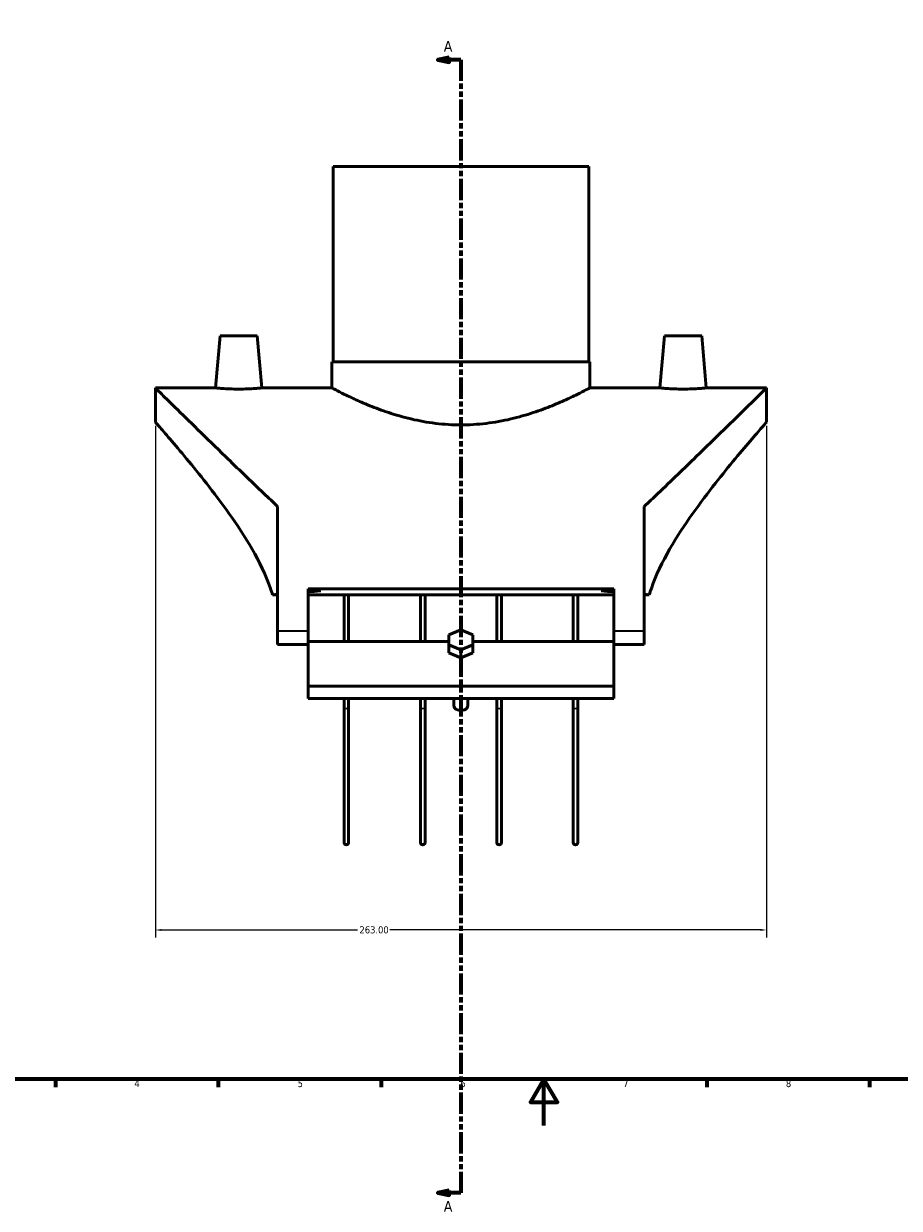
# Model space of a CAD drawing. Header units: millimetres. Extents: x -180 to 1327, y -298 to 870.
# Tile 3 of 6: x 197 to 573, y -36 to 474. Entities that reach past the tile are written whole.
import ezdxf

# ---------------------------------------------------------------- set-up
doc = ezdxf.new("R2010")
doc.units = ezdxf.units.MM
doc.linetypes.add('DOUBLE_DASH_CHAIN', pattern=[1.2403, 0.6614, -0.0827, 0.1654, -0.0827, 0.1654, -0.0827])
for name, color, linetype, lineweight in [('Border (ANSI)', 7, 'Continuous', 70), ('Dimension (ANSI)', 7, 'Continuous', 25), ('Section Line (ANSI)', 7, 'DOUBLE_DASH_CHAIN', 70), ('Visible (ANSI)', 7, 'Continuous', 50), ('Visible Narrow (ANSI)', 7, 'Continuous', 35)]:
    doc.layers.add(name, color=color, linetype=linetype, lineweight=lineweight)
doc.styles.add('Label Text (ANSI)', font='tahoma.ttf')
doc.styles.add('Note Text (ANSI)', font='tahoma.ttf')
doc.dimstyles.new('Default - mm (ANSI)', dxfattribs={"dimtxt": 3.048, "dimasz": 2.5, "dimexe": 3.175, "dimexo": 1.6002, "dimgap": 0.8, "dimtad": 0, "dimtoh": 1, "dimrnd": 1e-08, "dimzin": 4, "dimdsep": 46, "dimtxsty": 'Note Text (ANSI)', "dimcen": 0.09, "dimdle": 10, "dimclrd": 256, "dimclre": 256, "dimclrt": 256, "dimadec": 1, "dimazin": 1, "dimtfac": 1, "dimtofl": 0, "dimtmove": 0, "dimatfit": 3, "dimfxl": 1, "dimtolj": 1, "dimtzin": 4, "dimlwd": -1, "dimlwe": -1, "dimarcsym": 0})

# ---------------------------------------------------------------- blocks, each defined once
blk = doc.blocks.new('Borders Default Border')
at = {"layer": 'Border (ANSI)'}
for p, q in [((210.25, 20), (210.25, 16.55)), ((280.33, 20), (280.33, 16.55)), ((350.42, 20), (350.42, 16.55)), ((490.58, 20), (490.58, 16.55)), ((560.67, 20), (560.67, 16.55))]:
    blk.add_line(p, q, dxfattribs=at)
at = {"layer": 'Border (ANSI)', "flags": 128}
for points in [[(20, 20), (20, 574), (821, 574), (821, 20), (20, 20)], [(420.5, 0), (420.5, 20), (414.73, 10), (426.27, 10), (420.5, 20)]]:
    blk.add_lwpolyline(points, dxfattribs=at)
at = {"layer": 'Border (ANSI)', "char_height": 3.05, "attachment_point": 7, "style": 'Note Text (ANSI)'}
for s, insert in [('4', (244.23, 16.55)), ('5', (314.48, 16.49)), ('6', (384.49, 16.49)), ('7', (454.6, 16.55)), ('8', (524.63, 16.48))]:
    blk.add_mtext(s, dxfattribs=dict(at, insert=insert))
blk = doc.blocks.new('2dTransSection0')
at = {"layer": 'Section Line (ANSI)', "linetype": 'Continuous'}
for p, q in [((379.76, 459.82), (374.76, 458.82)), ((379.76, 457.82), (379.76, 459.82)), ((379.76, 458.82), (374.76, 458.82)), ((374.76, 458.82), (379.76, 457.82)), ((384.76, 458.82), (379.76, 458.82)), ((384.76, 458.82), (384.76, 449.82)), ((384.76, -20), (384.76, -29)), ((379.76, -28), (374.76, -29)), ((379.76, -29), (374.76, -29)), ((374.76, -29), (379.76, -30)), ((379.76, -30), (379.76, -28)), ((384.76, -29), (379.76, -29))]:
    blk.add_line(p, q, dxfattribs=at)
at = {"layer": 'Section Line (ANSI)', "linetype": 'DOUBLE_DASH_CHAIN', "ltscale": 13.78732}
blk.add_line((384.76, 458.82), (384.76, -29), dxfattribs=at)
at = {"layer": 'Section Line (ANSI)', "linetype": 'Continuous', "flags": 128}
for points in [[(379.76, 459.82), (374.76, 458.82), (379.76, 457.82), (379.76, 459.82)], [(379.76, -28), (374.76, -29), (379.76, -30), (379.76, -28)]]:
    blk.add_lwpolyline(points, dxfattribs=at)
at = {"layer": 'Section Line (ANSI)'}
for points in [[(379.76, 459.82), (374.76, 458.82), (379.76, 457.82), (379.76, 459.82)], [(379.76, -28), (374.76, -29), (379.76, -30), (379.76, -28)]]:
    blk.add_solid(points, dxfattribs=at)
at = {"layer": 'Section Line (ANSI)', "char_height": 4.57, "attachment_point": 7, "style": 'Label Text (ANSI)'}
for insert in [(377.4, 462.32), (377.4, -37.07)]:
    blk.add_mtext('A', dxfattribs=dict(at, insert=insert))
blk = doc.blocks.new('*D10')
at = {"layer": 'Defpoints', "color": 0, "transparency": 16777216}
for p in [(253.26, 302.83), (516.26, 302.83), (253.26, 84.18)]:
    blk.add_point(p, dxfattribs=at)
at = {"layer": 'Dimension (ANSI)', "transparency": 16777216}
for p, q in [((253.26, 301.23), (253.26, 81.01)), ((516.26, 301.23), (516.26, 81.01)), ((255.76, 84.18), (340.3, 84.18)), ((513.76, 84.18), (354.22, 84.18))]:
    blk.add_line(p, q, dxfattribs=at)
for points in [[(255.76, 84.6), (255.76, 83.77), (253.26, 84.18)], [(513.76, 84.6), (513.76, 83.77), (516.26, 84.18)]]:
    blk.add_solid(points, dxfattribs=at)
at = {"layer": 'Dimension (ANSI)', "transparency": 16777216, "insert": (341.1, 85.77), "char_height": 3.048, "attachment_point": 1, "style": 'Note Text (ANSI)'}
blk.add_mtext('\\A1;263.00', dxfattribs=at)

msp = doc.modelspace()

# ---------------------------------------------------------------- linework, layer by layer
at = {"layer": 'Visible (ANSI)'}
for p, q in [((329.759, 412.833), (439.759, 412.833)), ((329.759, 412.833), (329.759, 328.833)), ((439.759, 412.833), (439.759, 328.833)), ((281.123, 340.033), (279.154, 317.533)), ((297.123, 340.033), (281.123, 340.033)), ((297.123, 340.033), (299.091, 317.533)), ((472.396, 340.033), (470.427, 317.533)), ((472.396, 340.033), (488.396, 340.033)), ((488.396, 340.033), (490.364, 317.533)), ((329.259, 328.833), (440.259, 328.833)), ((329.259, 328.833), (329.259, 317.533)), ((440.259, 328.833), (440.259, 317.533)), ((253.259, 302.833), (253.259, 317.533)), ((253.259, 317.533), (279.154, 317.533)), ((299.091, 317.533), (329.259, 317.533)), ((440.259, 317.533), (470.427, 317.533)), ((490.364, 317.533), (516.259, 317.533)), ((516.259, 302.833), (516.259, 317.533)), ((305.859, 266.515), (305.859, 212.833)), ((463.659, 212.833), (463.659, 266.515)), ((319.009, 231.014), (319.009, 212.833)), ((319.009, 231.014), (450.509, 231.014)), ((324.444, 230.12), (319.009, 230.12)), ((450.509, 230.12), (445.075, 230.12)), ((450.509, 212.833), (450.509, 231.014)), ((305.859, 228.461), (303.683, 228.461)), ((450.509, 228.461), (319.009, 228.461)), ((334.447, 228.461), (334.447, 208.367)), ((336.447, 208.367), (336.447, 228.461)), ((367.322, 228.461), (367.322, 208.367)), ((369.322, 208.367), (369.322, 228.461)), ((400.197, 228.461), (400.197, 208.367)), ((402.197, 208.367), (402.197, 228.461)), ((433.072, 228.461), (433.072, 208.367)), ((435.072, 208.367), (435.072, 228.461)), ((465.836, 228.461), (463.659, 228.461)), ((305.859, 212.833), (305.859, 207.091)), ((319.009, 212.833), (319.009, 208.34)), ((384.759, 213.333), (379.563, 211.212)), ((379.563, 211.212), (379.563, 206.969)), ((389.955, 211.212), (384.759, 213.333)), ((389.955, 206.969), (389.955, 211.212)), ((450.509, 208.34), (450.509, 212.833)), ((463.659, 207.091), (463.659, 212.833)), ((319.009, 207.091), (305.859, 207.091)), ((319.009, 208.367), (379.563, 208.367)), ((319.009, 208.34), (319.009, 189.167)), ((379.563, 206.969), (384.759, 204.848)), ((379.563, 203.434), (379.563, 206.969)), ((384.759, 204.848), (389.955, 206.969)), ((384.759, 201.312), (384.759, 204.848)), ((389.955, 208.367), (450.509, 208.367)), ((389.955, 206.969), (389.955, 203.434)), ((450.509, 189.167), (450.509, 208.34)), ((463.659, 207.091), (450.509, 207.091)), ((384.759, 201.312), (379.563, 203.434)), ((389.955, 203.434), (384.759, 201.312)), ((319.009, 189.167), (319.009, 183.784)), ((319.009, 189.167), (450.509, 189.167)), ((450.509, 183.784), (450.509, 189.167)), ((319.009, 183.784), (450.509, 183.784)), ((334.447, 183.784), (334.447, 179.911)), ((336.447, 179.911), (336.447, 183.784)), ((367.322, 183.784), (367.322, 179.911)), ((369.322, 179.911), (369.322, 183.784)), ((381.759, 180.806), (381.759, 183.784)), ((387.759, 180.806), (387.759, 183.784)), ((400.197, 183.784), (400.197, 179.911)), ((402.197, 179.911), (402.197, 183.784)), ((433.072, 183.784), (433.072, 179.911)), ((435.072, 179.911), (435.072, 183.784)), ((334.447, 179.911), (334.447, 121.833)), ((336.447, 121.833), (336.447, 179.911)), ((367.322, 179.911), (367.322, 121.833)), ((369.322, 121.833), (369.322, 179.911)), ((400.197, 179.911), (400.197, 121.833)), ((402.197, 121.833), (402.197, 179.911)), ((433.072, 179.911), (433.072, 121.833)), ((435.072, 121.833), (435.072, 179.911))]:
    msp.add_line(p, q, dxfattribs=at)
for centre in [(335.447, 121.833), (368.322, 121.833), (401.197, 121.833), (434.072, 121.833)]:
    msp.add_arc(centre, 1, 180, 0, dxfattribs=at)
for centre, major_axis, ratio, start_param, end_param in [((356.369, 212.833), (-103.109, 0), 0.176327, 5.0271849, 5.083153), ((413.15, 212.833), (103.109, 0), 0.176327, 1.2000323, 1.2560004), ((356.369, 212.833), (-103.109, 0), 0.176327, 5.2243205, 5.2487012), ((413.15, 212.833), (103.109, 0), 0.176327, 1.0344841, 1.0588648), ((384.759, 180.806), (-3, 0), 0.7071068, 0, 3.1415927)]:
    msp.add_ellipse(centre, major_axis=major_axis, ratio=ratio, start_param=start_param, end_param=end_param, dxfattribs=at)
for points, knots in [([(305.859, 266.515), (303.885, 268.372), (301.928, 270.226), (294.168, 277.612), (288.574, 283.012), (279.328, 291.983), (275.28, 295.931), (267.907, 303.141), (264.581, 306.402), (259.089, 311.796), (256.916, 313.933), (254.001, 316.803), (253.259, 317.533), (253.259, 317.533)], [7.0234489, 7.0234489, 7.0234489, 7.0234489, 7.895493, 7.895493, 10.527324, 10.527324, 12.6528024, 12.6528024, 14.7782808, 14.7782808, 16.9037592, 16.9037592, 19.0292375, 19.0292375, 19.0292375, 19.0292375]), ([(289.123, 317.053), (287.867, 317.053), (286.529, 317.079), (284.07, 317.169), (282.949, 317.234), (281.182, 317.354), (280.417, 317.418), (279.404, 317.508), (279.154, 317.533), (279.154, 317.533)], [0, 0, 0, 0, 0.37672, 0.37672, 0.75344, 0.75344, 1.1297961, 1.1297961, 1.5061521, 1.5061521, 1.5061521, 1.5061521]), ([(299.091, 317.533), (299.091, 317.533), (298.842, 317.508), (297.828, 317.418), (297.064, 317.354), (295.297, 317.234), (294.176, 317.169), (291.717, 317.079), (290.379, 317.053), (289.123, 317.053)], [4.5184563, 4.5184563, 4.5184563, 4.5184563, 4.8948124, 4.8948124, 5.2711684, 5.2711684, 5.6478884, 5.6478884, 6.0246084, 6.0246084, 6.0246084, 6.0246084]), ([(440.259, 317.533), (440.259, 317.533), (439.911, 317.347), (438.471, 316.594), (437.379, 316.028), (434.524, 314.601), (432.758, 313.741), (428.708, 311.879), (426.424, 310.878), (421.575, 308.918), (418.832, 307.885), (412.846, 305.907), (409.602, 304.963), (402.795, 303.366), (399.226, 302.712), (391.995, 301.835), (388.332, 301.613), (381.187, 301.613), (377.524, 301.835), (370.292, 302.712), (366.723, 303.366), (359.917, 304.963), (356.673, 305.907), (350.686, 307.885), (347.944, 308.918), (343.095, 310.878), (340.811, 311.879), (336.761, 313.741), (334.995, 314.601), (332.139, 316.028), (331.048, 316.594), (329.607, 317.347), (329.259, 317.533), (329.259, 317.533)], [8.5584252, 8.5584252, 8.5584252, 8.5584252, 9.6263156, 9.6263156, 10.6942059, 10.6942059, 11.7620963, 11.7620963, 12.8299867, 12.8299867, 13.9017026, 13.9017026, 14.9734185, 14.9734185, 16.0451344, 16.0451344, 17.1168504, 17.1168504, 18.1885663, 18.1885663, 19.2602822, 19.2602822, 20.3319981, 20.3319981, 21.4037141, 21.4037141, 22.4716044, 22.4716044, 23.5394948, 23.5394948, 24.6073852, 24.6073852, 25.6752755, 25.6752755, 25.6752755, 25.6752755]), ([(516.259, 317.533), (516.259, 317.533), (515.518, 316.803), (512.603, 313.933), (510.43, 311.796), (504.937, 306.402), (501.612, 303.141), (494.238, 295.931), (490.19, 291.983), (480.944, 283.012), (475.351, 277.612), (467.591, 270.226), (465.633, 268.372), (463.659, 266.515)], [-19.0292375, -19.0292375, -19.0292375, -19.0292375, -16.9037592, -16.9037592, -14.7782808, -14.7782808, -12.6528024, -12.6528024, -10.527324, -10.527324, -7.895493, -7.895493, -7.0234489, -7.0234489, -7.0234489, -7.0234489]), ([(490.364, 317.533), (490.364, 317.533), (490.115, 317.508), (489.101, 317.418), (488.336, 317.354), (486.57, 317.234), (485.449, 317.169), (482.99, 317.079), (481.651, 317.053), (479.14, 317.053), (477.802, 317.079), (475.343, 317.169), (474.222, 317.234), (472.455, 317.354), (471.69, 317.418), (470.676, 317.508), (470.427, 317.533), (470.427, 317.533)], [1.5061521, 1.5061521, 1.5061521, 1.5061521, 1.8825082, 1.8825082, 2.2588642, 2.2588642, 2.6355842, 2.6355842, 3.0123042, 3.0123042, 3.3890242, 3.3890242, 3.7657443, 3.7657443, 4.1421003, 4.1421003, 4.5184563, 4.5184563, 4.5184563, 4.5184563]), ([(253.259, 302.833), (253.259, 302.833), (253.799, 302.216), (255.942, 299.749), (257.544, 297.899), (261.585, 293.169), (264.028, 290.283), (269.393, 283.802), (272.314, 280.205), (278.346, 272.516), (281.7, 268.106), (288.445, 258.587), (291.836, 253.481), (298.002, 242.741), (300.775, 237.114), (303.109, 230.319), (303.407, 229.393), (303.683, 228.461)], [14.9216028, 14.9216028, 14.9216028, 14.9216028, 16.7325065, 16.7325065, 18.5434102, 18.5434102, 20.3543139, 20.3543139, 22.1652176, 22.1652176, 24.0847146, 24.0847146, 26.0042116, 26.0042116, 27.9237086, 27.9237086, 28.2240363, 28.2240363, 28.2240363, 28.2240363]), ([(465.836, 228.461), (466.112, 229.393), (466.409, 230.319), (468.744, 237.114), (471.517, 242.741), (477.682, 253.481), (481.074, 258.587), (487.819, 268.106), (491.173, 272.516), (497.205, 280.205), (500.126, 283.802), (505.491, 290.283), (507.933, 293.169), (511.975, 297.899), (513.577, 299.749), (515.72, 302.216), (516.259, 302.833), (516.259, 302.833)], [31.462375, 31.462375, 31.462375, 31.462375, 31.7627027, 31.7627027, 33.6821997, 33.6821997, 35.6016967, 35.6016967, 37.5211937, 37.5211937, 39.3320974, 39.3320974, 41.1430011, 41.1430011, 42.9539048, 42.9539048, 44.7648085, 44.7648085, 44.7648085, 44.7648085]), ([(385.264, 189.168), (385.096, 189.132), (384.926, 189.113), (384.759, 189.113), (384.592, 189.113), (384.423, 189.132), (384.255, 189.168)], [1.82148751, 1.82148751, 1.82148751, 1.82148751, 1.87156378, 1.87156378, 1.87156378, 1.92164006, 1.92164006, 1.92164006, 1.92164006])]:
    msp.add_open_spline(points, degree=3, knots=knots, dxfattribs=at)
at = {"layer": 'Visible Narrow (ANSI)'}
for p, q in [((318.352, 212.833), (306.517, 212.833)), ((463.002, 212.833), (451.167, 212.833))]:
    msp.add_line(p, q, dxfattribs=at)
for centre, major_axis, start_param, end_param in [((335.447, 179.911), (1, 0), 3.2986723, 6.1261057), ((368.322, 179.911), (1, 0), 3.2986723, 6.1261057), ((401.197, 179.911), (-1, 0), 0.1570796, 2.984513), ((434.072, 179.911), (-1, 0), 0.1570796, 2.984513)]:
    msp.add_ellipse(centre, major_axis=major_axis, ratio=0.3617799, start_param=start_param, end_param=end_param, dxfattribs=at)

# ---------------------------------------------------------------- block references
msp.add_blockref('Borders Default Border', (0, 0))
at = {"layer": 'Section Line (ANSI)'}
msp.add_blockref('2dTransSection0', (0, 0), dxfattribs=at)

# ---------------------------------------------------------------- dimensions: what is measured, and where the dimension line sits
at = {"layer": 'Dimension (ANSI)'}
dim = msp.add_linear_dim(base=(253.259, 84.183), p1=(516.259, 302.833), p2=(253.259, 302.833), angle=180, dimstyle='Default - mm (ANSI)', override={"dimgap": 0.8, "dimtoh": 0, "dimdec": 2, "dimtol": 0, "dimlim": 0, "dimtp": 0, "dimtm": 0, "dimtdec": 2, "dimatfit": 1}, dxfattribs=at)
dim.commit()
dim.dimension.update_dxf_attribs({"geometry": '*D10', "text_midpoint": (347.259, 84.183), "dimtype": 160})

doc.saveas('drawing.dxf')
